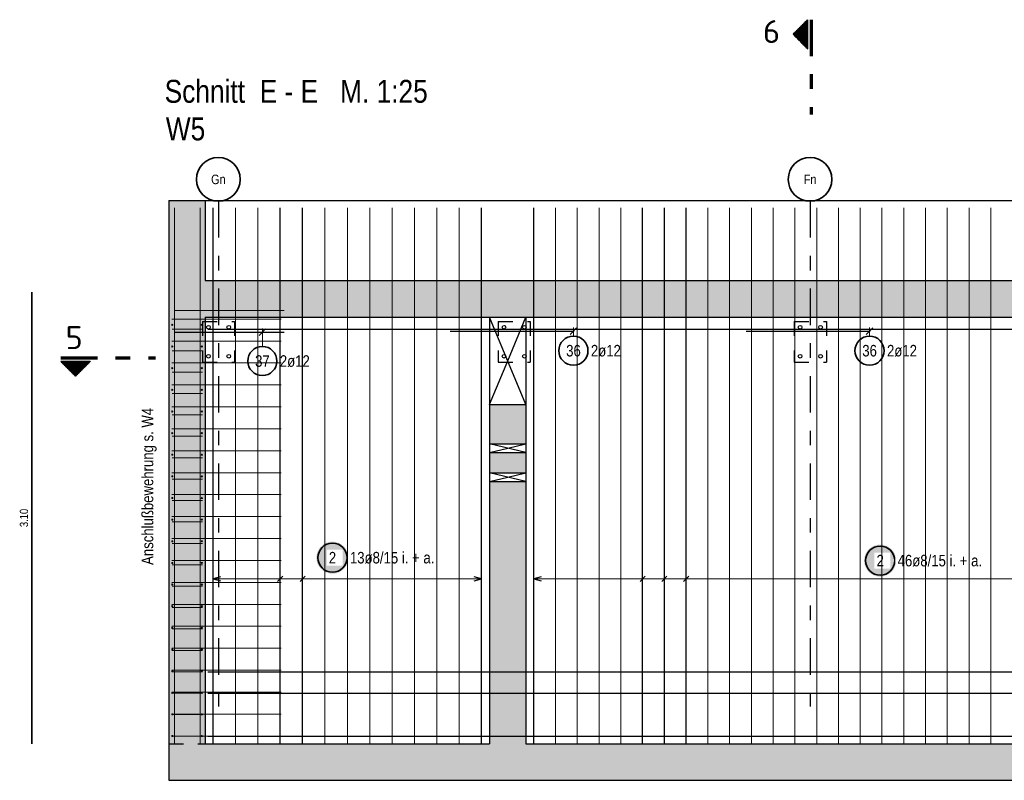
# Model space of a CAD drawing. Header units: millimetres. Extents: x -4.8 to 49, y -12 to 21.
# Tile 17 of 56: x 10.5 to 17.2, y 4 to 9.2. Entities that reach past the tile are written whole.
import ezdxf
from ezdxf.enums import TextEntityAlignment as Align

# ---------------------------------------------------------------- set-up
doc = ezdxf.new("R2010")
doc.units = ezdxf.units.MM
doc.linetypes.add('DASHDOTX2', pattern=[2, 1, -0.5, 0, -0.5])
doc.linetypes.add('HIDDEN', pattern=[0.375, 0.25, -0.125])
doc.layers.add('Achsen', color=7, linetype='Continuous', lineweight=20)
doc.layers.add('nplo Bewehrung', color=7, linetype='Continuous', lineweight=20)
doc.styles.add('Arial Narrow', font='ARIALN.TTF')
doc.styles.add('isocp', font='isocp', dxfattribs={"width": 1.1})

msp = doc.modelspace()

# ---------------------------------------------------------------- hatches: boundary and pattern name
at = {"lineweight": 50}
h = msp.add_hatch(dxfattribs=at)
h.set_pattern_fill('Mau', color=4, scale=0.01, style=0, pattern_type=2)
h.set_pattern_definition([(0, (0, 0), (0, 0.01), [])])
h.paths.add_polyline_path([(15.883769, 9.238018), (15.783769, 9.138018), (15.883769, 9.038018)])
at = {"lineweight": 50, "true_color": 0xd7ffd7}
for points in [[(11.50117, 7.447032), (11.75117, 7.447032), (11.75117, 7.997032), (11.50117, 7.997032)], [(21.02841, 7.267032), (21.600818, 7.267032), (21.600818, 7.447032), (11.50117, 7.447032), (11.50117, 7.197032), (21.02841, 7.197032)], [(11.50117, 4.267032), (11.75117, 4.267032), (11.75117, 7.197032), (11.50117, 7.197032)], [(13.70117, 6.327032), (13.95117, 6.327032), (13.95117, 6.597032), (13.70117, 6.597032)], [(13.95117, 6.127032), (13.95117, 6.267032), (13.70117, 6.267032), (13.70117, 6.127032)], [(13.95117, 4.267032), (13.95117, 6.067032), (13.70117, 6.067032), (13.70117, 4.267032)], [(11.501271, 4.017038), (21.02851, 4.017038), (21.02851, 4.267038), (11.501271, 4.267038)]]:
    msp.add_hatch(color=254, dxfattribs=at).paths.add_polyline_path(points)
at = {"lineweight": 50}
h = msp.add_hatch(dxfattribs=at)
h.set_pattern_fill('Mau', color=4, scale=0.01, angle=-90, style=0, pattern_type=2)
h.set_pattern_definition([(-90, (0, 0), (0.01, 6e-19), [])])
h.paths.add_polyline_path([(10.760817, 6.891319), (10.860817, 6.791319), (10.960817, 6.891319)])
at = {"lineweight": 25, "true_color": 0xffffff}
for points in [[(12.733816, 5.545194), (12.733748, 5.549033), (12.733548, 5.552867), (12.733213, 5.556692), (12.732745, 5.560503), (12.732144, 5.564295), (12.731412, 5.568064), (12.730548, 5.571805), (12.729554, 5.575514), (12.728432, 5.579186), (12.727182, 5.582816), (12.725806, 5.586401), (12.724306, 5.589935), (12.722683, 5.593415), (12.72094, 5.596836), (12.719078, 5.600194), (12.717101, 5.603485), (12.71501, 5.606705), (12.712807, 5.60985), (12.710497, 5.612917), (12.70808, 5.615901), (12.705561, 5.618798), (12.702943, 5.621606), (12.700228, 5.624321), (12.69742, 5.62694), (12.694522, 5.629459), (12.691538, 5.631875), (12.688472, 5.634186), (12.685327, 5.636388), (12.682107, 5.638479), (12.678816, 5.640457), (12.675457, 5.642318), (12.672036, 5.644061), (12.668557, 5.645684), (12.665022, 5.647184), (12.661438, 5.64856), (12.657807, 5.64981), (12.654136, 5.650933), (12.650427, 5.651926), (12.646686, 5.65279), (12.642917, 5.653523), (12.639125, 5.654123), (12.635314, 5.654591), (12.631489, 5.654926), (12.627654, 5.655127), (12.623816, 5.655194), (12.619977, 5.655127), (12.616142, 5.654926), (12.612317, 5.654591), (12.608506, 5.654123), (12.604714, 5.653523), (12.600945, 5.65279), (12.597204, 5.651926), (12.593495, 5.650933), (12.589824, 5.64981), (12.586193, 5.64856), (12.582609, 5.647184), (12.579074, 5.645684), (12.575595, 5.644061), (12.572174, 5.642318), (12.568816, 5.640457), (12.565524, 5.638479), (12.562304, 5.636388), (12.559159, 5.634186), (12.556093, 5.631875), (12.553109, 5.629459), (12.550211, 5.62694), (12.547403, 5.624321), (12.544688, 5.621606), (12.54207, 5.618798), (12.539551, 5.615901), (12.537134, 5.612917), (12.534824, 5.60985), (12.532621, 5.606705), (12.53053, 5.603485), (12.528553, 5.600194), (12.526691, 5.596836), (12.524948, 5.593415), (12.523325, 5.589935), (12.521825, 5.586401), (12.520449, 5.582816), (12.519199, 5.579186), (12.518077, 5.575514), (12.517083, 5.571805), (12.516219, 5.568064), (12.515487, 5.564295), (12.514886, 5.560503), (12.514418, 5.556692), (12.514083, 5.552867), (12.513883, 5.549033), (12.513816, 5.545194), (12.513883, 5.541355), (12.514083, 5.537521), (12.514418, 5.533696), (12.514886, 5.529885), (12.515487, 5.526093), (12.516219, 5.522324), (12.517083, 5.518582), (12.518077, 5.514874), (12.519199, 5.511202), (12.520449, 5.507572), (12.521825, 5.503987), (12.523325, 5.500453), (12.524948, 5.496973), (12.526691, 5.493552), (12.528553, 5.490194), (12.53053, 5.486903), (12.532621, 5.483683), (12.534824, 5.480538), (12.537134, 5.477471), (12.539551, 5.474487), (12.54207, 5.47159), (12.544688, 5.468781), (12.547403, 5.466067), (12.550211, 5.463448), (12.553109, 5.460929), (12.556093, 5.458513), (12.559159, 5.456202), (12.562304, 5.454), (12.565524, 5.451909), (12.568816, 5.449931), (12.572174, 5.44807), (12.575595, 5.446327), (12.579074, 5.444704), (12.582609, 5.443204), (12.586193, 5.441828), (12.589824, 5.440578), (12.593495, 5.439455), (12.597204, 5.438461), (12.600945, 5.437598), (12.604714, 5.436865), (12.608506, 5.436264), (12.612317, 5.435796), (12.616142, 5.435462), (12.619977, 5.435261), (12.623816, 5.435194), (12.627654, 5.435261), (12.631489, 5.435462), (12.635314, 5.435796), (12.639125, 5.436264), (12.642917, 5.436865), (12.646686, 5.437598), (12.650427, 5.438461), (12.654136, 5.439455), (12.657807, 5.440578), (12.661438, 5.441828), (12.665022, 5.443204), (12.668557, 5.444704), (12.672036, 5.446327), (12.675457, 5.44807), (12.678816, 5.449931), (12.682107, 5.451909), (12.685327, 5.454), (12.688472, 5.456202), (12.691538, 5.458513), (12.694522, 5.460929), (12.69742, 5.463448), (12.700228, 5.466067), (12.702943, 5.468781), (12.705561, 5.47159), (12.70808, 5.474487), (12.710497, 5.477471), (12.712807, 5.480538), (12.71501, 5.483683), (12.717101, 5.486903), (12.719078, 5.490194), (12.72094, 5.493552), (12.722683, 5.496973), (12.724306, 5.500453), (12.725806, 5.503987), (12.727182, 5.507572), (12.728432, 5.511202), (12.729554, 5.514874), (12.730548, 5.518582), (12.731412, 5.522324), (12.732144, 5.526093), (12.732745, 5.529885), (12.733213, 5.533696), (12.733548, 5.537521)], [(16.491712, 5.525), (16.491645, 5.528839), (16.491444, 5.532673), (16.491109, 5.536498), (16.490641, 5.540309), (16.490041, 5.544101), (16.489308, 5.54787), (16.488444, 5.551611), (16.487451, 5.55532), (16.486328, 5.558992), (16.485078, 5.562622), (16.483702, 5.566207), (16.482202, 5.569741), (16.480579, 5.573221), (16.478836, 5.576642), (16.476975, 5.58), (16.474997, 5.583291), (16.472906, 5.586511), (16.470704, 5.589656), (16.468393, 5.592723), (16.465977, 5.595707), (16.463458, 5.598604), (16.460839, 5.601412), (16.458124, 5.604127), (16.455316, 5.606746), (16.452418, 5.609265), (16.449435, 5.611681), (16.446368, 5.613992), (16.443223, 5.616194), (16.440003, 5.618285), (16.436712, 5.620263), (16.433354, 5.622124), (16.429933, 5.623867), (16.426453, 5.62549), (16.422918, 5.62699), (16.419334, 5.628366), (16.415704, 5.629616), (16.412032, 5.630739), (16.408323, 5.631733), (16.404582, 5.632596), (16.400813, 5.633329), (16.397021, 5.633929), (16.39321, 5.634397), (16.389385, 5.634732), (16.385551, 5.634933), (16.381712, 5.635), (16.377873, 5.634933), (16.374039, 5.634732), (16.370214, 5.634397), (16.366403, 5.633929), (16.36261, 5.633329), (16.358841, 5.632596), (16.3551, 5.631733), (16.351392, 5.630739), (16.34772, 5.629616), (16.34409, 5.628366), (16.340505, 5.62699), (16.336971, 5.62549), (16.333491, 5.623867), (16.33007, 5.622124), (16.326712, 5.620263), (16.323421, 5.618285), (16.320201, 5.616194), (16.317055, 5.613992), (16.313989, 5.611681), (16.311005, 5.609265), (16.308107, 5.606746), (16.305299, 5.604127), (16.302584, 5.601412), (16.299966, 5.598604), (16.297447, 5.595707), (16.295031, 5.592723), (16.29272, 5.589656), (16.290518, 5.586511), (16.288426, 5.583291), (16.286449, 5.58), (16.284588, 5.576642), (16.282844, 5.573221), (16.281222, 5.569741), (16.279722, 5.566207), (16.278346, 5.562622), (16.277096, 5.558992), (16.275973, 5.55532), (16.274979, 5.551611), (16.274116, 5.54787), (16.273383, 5.544101), (16.272782, 5.540309), (16.272314, 5.536498), (16.27198, 5.532673), (16.271779, 5.528839), (16.271712, 5.525), (16.271779, 5.521161), (16.27198, 5.517327), (16.272314, 5.513502), (16.272782, 5.509691), (16.273383, 5.505899), (16.274116, 5.50213), (16.274979, 5.498389), (16.275973, 5.49468), (16.277096, 5.491008), (16.278346, 5.487378), (16.279722, 5.483793), (16.281222, 5.480259), (16.282844, 5.476779), (16.284588, 5.473358), (16.286449, 5.47), (16.288426, 5.466709), (16.290518, 5.463489), (16.29272, 5.460344), (16.295031, 5.457277), (16.297447, 5.454293), (16.299966, 5.451396), (16.302584, 5.448588), (16.305299, 5.445873), (16.308107, 5.443254), (16.311005, 5.440735), (16.313989, 5.438319), (16.317055, 5.436008), (16.320201, 5.433806), (16.323421, 5.431715), (16.326712, 5.429737), (16.33007, 5.427876), (16.333491, 5.426133), (16.336971, 5.42451), (16.340505, 5.42301), (16.34409, 5.421634), (16.34772, 5.420384), (16.351392, 5.419261), (16.3551, 5.418267), (16.358841, 5.417404), (16.36261, 5.416671), (16.366403, 5.416071), (16.370214, 5.415603), (16.374039, 5.415268), (16.377873, 5.415067), (16.381712, 5.415), (16.385551, 5.415067), (16.389385, 5.415268), (16.39321, 5.415603), (16.397021, 5.416071), (16.400813, 5.416671), (16.404582, 5.417404), (16.408323, 5.418267), (16.412032, 5.419261), (16.415704, 5.420384), (16.419334, 5.421634), (16.422918, 5.42301), (16.426453, 5.42451), (16.429933, 5.426133), (16.433354, 5.427876), (16.436712, 5.429737), (16.440003, 5.431715), (16.443223, 5.433806), (16.446368, 5.436008), (16.449435, 5.438319), (16.452418, 5.440735), (16.455316, 5.443254), (16.458124, 5.445873), (16.460839, 5.448588), (16.463458, 5.451396), (16.465977, 5.454293), (16.468393, 5.457277), (16.470704, 5.460344), (16.472906, 5.463489), (16.474997, 5.466709), (16.476975, 5.47), (16.478836, 5.473358), (16.480579, 5.476779), (16.482202, 5.480259), (16.483702, 5.483793), (16.485078, 5.487378), (16.486328, 5.491008), (16.487451, 5.49468), (16.488444, 5.498389), (16.489308, 5.50213), (16.490041, 5.505899), (16.490641, 5.509691), (16.491109, 5.513502), (16.491444, 5.517327)]]:
    msp.add_hatch(color=7, dxfattribs=at).paths.add_polyline_path(points)

# ---------------------------------------------------------------- linework, layer by layer
at = {"color": 2, "linetype": 'Continuous', "lineweight": 35}
for p, q in [((15.783769, 9.138018), (15.883769, 9.238018)), ((15.883769, 9.038018), (15.883769, 9.238018)), ((15.883769, 9.038018), (15.783769, 9.138018)), ((10.560299, 7.367038), (10.560299, 4.267038)), ((10.960817, 6.891319), (10.760817, 6.891319)), ((10.860817, 6.791319), (10.760817, 6.891319)), ((10.960817, 6.891319), (10.860817, 6.791319))]:
    msp.add_line(p, q, dxfattribs=at)
at = {"color": 1, "linetype": 'DASHDOTX2', "lineweight": 70, "ltscale": 0.25}
for p, q in [((15.908769, 9.238018), (15.908769, 8.588018)), ((10.760817, 6.916319), (11.410817, 6.916319))]:
    msp.add_line(p, q, dxfattribs=at)
at = {"color": 3, "linetype": 'Continuous', "lineweight": 25}
for p, q in [((11.50117, 7.997032), (11.75117, 7.997032)), ((11.50117, 7.997032), (11.50117, 7.447032)), ((11.75117, 7.997032), (21.600818, 7.997032)), ((11.75117, 7.997032), (11.75117, 7.447032)), ((11.805169, 4.271032), (11.805169, 7.947032)), ((12.265669, 4.271032), (12.265669, 7.947032)), ((12.419169, 4.271032), (12.419169, 7.947032)), ((13.647168, 4.271032), (13.647168, 7.947032)), ((14.005172, 4.271032), (14.005172, 7.947032)), ((14.751754, 4.271032), (14.751754, 7.947032)), ((14.901071, 4.271032), (14.901071, 7.947032)), ((15.050387, 4.271032), (15.050387, 7.947032)), ((11.50117, 7.447032), (11.50117, 7.197032)), ((11.75117, 7.447032), (21.600818, 7.447032)), ((11.50117, 7.197032), (11.50117, 4.267032)), ((11.75117, 7.197032), (20.77841, 7.197032)), ((11.75117, 7.197032), (11.75117, 4.267032)), ((13.70117, 7.197032), (13.70117, 6.597032)), ((13.95117, 7.197032), (13.95117, 6.597032)), ((11.76841, 7.113032), (20.76841, 7.113032)), ((13.70117, 6.597032), (13.95117, 6.597032)), ((13.70117, 6.597032), (13.70117, 6.327032)), ((13.95117, 6.597032), (13.95117, 6.327032)), ((13.70117, 6.327032), (13.95117, 6.327032)), ((13.70117, 6.327032), (13.70117, 6.267032)), ((13.95117, 6.327032), (13.95117, 6.267032)), ((13.70117, 6.267032), (13.95117, 6.267032)), ((13.70117, 6.267032), (13.70117, 6.127032)), ((13.95117, 6.267032), (13.95117, 6.127032)), ((13.70117, 6.127032), (13.95117, 6.127032)), ((13.70117, 6.127032), (13.70117, 6.067032)), ((13.95117, 6.127032), (13.95117, 6.067032)), ((13.70117, 6.067032), (13.95117, 6.067032)), ((13.70117, 6.067032), (13.70117, 4.267032)), ((13.95117, 6.067032), (13.95117, 4.267032)), ((11.855169, 5.413397), (11.805169, 5.4)), ((12.247991, 5.382322), (12.283347, 5.417678)), ((12.401491, 5.382322), (12.436846, 5.417678)), ((13.647168, 5.4), (13.597168, 5.413397)), ((14.055172, 5.413397), (14.005172, 5.4)), ((14.734077, 5.382322), (14.769432, 5.417678)), ((14.883393, 5.382322), (14.918748, 5.417678)), ((15.032709, 5.382322), (15.068065, 5.417678)), ((11.805169, 5.4), (11.855169, 5.386603)), ((13.597168, 5.386603), (13.647168, 5.4)), ((14.005172, 5.4), (14.055172, 5.386603)), ((11.76841, 4.761881), (20.76841, 4.761881)), ((11.76841, 4.614934), (20.76841, 4.614934)), ((11.50117, 4.267038), (11.501271, 4.267038)), ((11.501271, 4.267038), (11.501271, 4.017038)), ((11.75117, 4.267038), (13.70117, 4.267038)), ((11.76841, 4.32104), (20.76841, 4.32104)), ((13.95117, 4.267038), (20.77841, 4.267038)), ((11.501271, 4.017038), (21.02851, 4.017038))]:
    msp.add_line(p, q, dxfattribs=at)
at = {"color": 3, "linetype": 'HIDDEN', "lineweight": 25, "ltscale": 0.25}
for p, q in [((11.732774, 7.167032), (11.952774, 7.167032)), ((11.732774, 7.167032), (11.732774, 6.887032)), ((11.952774, 7.167032), (11.952774, 6.887032)), ((13.761114, 7.167032), (13.981114, 7.167032)), ((13.761114, 7.167032), (13.761114, 6.887032)), ((13.981114, 7.167032), (13.981114, 6.887032)), ((15.792774, 7.167032), (16.012774, 7.167032)), ((15.792774, 7.167032), (15.792774, 6.887032)), ((16.012774, 7.167032), (16.012774, 6.887032)), ((11.732774, 6.887032), (11.952774, 6.887032)), ((13.761114, 6.887032), (13.981114, 6.887032)), ((15.792774, 6.887032), (16.012774, 6.887032)), ((11.501271, 4.267038), (11.75117, 4.267038))]:
    msp.add_line(p, q, dxfattribs=at)
at = {"color": 5, "linetype": 'Continuous', "lineweight": 18}
for p, q in [((11.805169, 5.475), (11.805169, 5.325)), ((12.265669, 5.325), (12.265669, 5.475)), ((12.419169, 5.325), (12.419169, 5.475)), ((13.647168, 5.325), (13.647168, 5.475)), ((14.005172, 5.475), (14.005172, 5.325)), ((14.751754, 5.325), (14.751754, 5.475)), ((14.901071, 5.325), (14.901071, 5.475)), ((15.050387, 5.325), (15.050387, 5.475)), ((13.647168, 5.4), (11.805169, 5.4)), ((20.724408, 5.4), (14.005172, 5.4))]:
    msp.add_line(p, q, dxfattribs=at)
at = {"color": 2, "linetype": 'Continuous', "lineweight": 35}
for centre in [(12.623816, 5.545194), (16.381712, 5.525)]:
    msp.add_circle(centre, 0.1, dxfattribs=at)
at = {"layer": 'Achsen', "color": 3, "linetype": 'DASHDOTX2', "lineweight": 25, "ltscale": 0.25}
for p, q in [((11.84107, 7.991974), (11.84107, 4.5231)), ((15.90107, 7.991974), (15.90107, 4.5231))]:
    msp.add_line(p, q, dxfattribs=at)
at = {"layer": 'Achsen', "color": 3, "linetype": 'Continuous', "lineweight": 25}
for p, q in [((13.95117, 6.597032), (13.70117, 7.197032)), ((13.82617, 6.897032), (13.95117, 7.197032)), ((11.542579, 7.093282), (12.292579, 7.093282)), ((12.165027, 7.115379), (12.120833, 7.071185)), ((13.431114, 7.100206), (14.281114, 7.100206)), ((14.299176, 7.122303), (14.254982, 7.078109)), ((15.462774, 7.100206), (16.312774, 7.100206)), ((16.330836, 7.122303), (16.286642, 7.078109)), ((13.70117, 6.597032), (13.82617, 6.897032)), ((13.95117, 6.267032), (13.70117, 6.327032)), ((13.70117, 6.267032), (13.82617, 6.297032)), ((13.82617, 6.297032), (13.95117, 6.327032)), ((13.95117, 6.067032), (13.70117, 6.127032)), ((13.70117, 6.067032), (13.82617, 6.097032)), ((13.82617, 6.097032), (13.95117, 6.127032))]:
    msp.add_line(p, q, dxfattribs=at)
at = {"layer": 'Achsen', "color": 5, "linetype": 'Continuous', "lineweight": 18}
for p, q in [((12.14293, 6.995078), (12.14293, 7.118282)), ((14.277079, 7.066032), (14.277079, 7.125206)), ((16.308739, 7.066032), (16.308739, 7.125206))]:
    msp.add_line(p, q, dxfattribs=at)
at = {"layer": 'Achsen', "color": 9, "linetype": 'Continuous', "lineweight": 0}
for p, q in [((15.492774, 7.100206), (15.492774, 7.100206)), ((15.492774, 7.100206), (16.312774, 7.100206)), ((16.312774, 7.100206), (16.312774, 7.100206))]:
    msp.add_line(p, q, dxfattribs=at)
at = {"layer": 'Achsen', "color": 2, "linetype": 'Continuous', "lineweight": 35}
for centre, radius in [((11.84107, 8.141974), 0.15), ((15.90107, 8.141974), 0.15), ((14.277079, 6.966032), 0.1), ((16.308739, 6.966032), 0.1), ((12.14293, 6.895078), 0.1)]:
    msp.add_circle(centre, radius, dxfattribs=at)
at = {"layer": 'Achsen', "color": 3, "linetype": 'Continuous', "lineweight": 25}
for centre in [(11.772774, 7.127032), (11.912774, 7.127032), (13.801114, 7.127032), (13.941114, 7.127032), (15.832774, 7.127032), (15.972774, 7.127032), (11.772774, 6.928032), (11.912774, 6.928032), (13.801114, 6.928032), (13.941114, 6.928032), (15.832774, 6.928032), (15.972774, 6.928032)]:
    msp.add_circle(centre, 0.0125, dxfattribs=at)
at = {"layer": 'Achsen', "color": 9, "linetype": 'Continuous', "lineweight": 0}
for centre in [(13.461114, 7.100206), (14.281114, 7.100206)]:
    msp.add_circle(centre, 0.00111, dxfattribs=at)
at = {"layer": 'nplo Bewehrung', "color": 9, "linetype": 'Continuous', "lineweight": 0}
for p, q in [((11.54117, 4.273032), (11.54117, 7.947032)), ((11.541248, 4.273032), (11.541248, 7.947032)), ((11.716248, 4.273032), (11.716248, 7.947032)), ((11.716248, 4.273032), (11.716248, 7.947032)), ((11.717171, 4.271032), (11.717171, 7.947032)), ((11.805169, 4.271032), (11.805169, 7.947032)), ((11.958669, 4.271032), (11.958669, 7.947032)), ((12.112169, 4.271032), (12.112169, 7.947032)), ((12.265669, 4.271032), (12.265669, 7.947032)), ((12.419169, 4.271032), (12.419169, 7.947032)), ((13.493668, 4.271032), (13.493668, 7.947032)), ((13.647168, 4.271032), (13.647168, 7.947032)), ((14.005172, 4.271032), (14.005172, 7.947032)), ((14.154489, 4.271032), (14.154489, 7.947032)), ((14.303805, 4.271032), (14.303805, 7.947032)), ((14.453122, 4.271032), (14.453122, 7.947032)), ((14.602438, 4.271032), (14.602438, 7.947032)), ((14.751754, 4.271032), (14.751754, 7.947032)), ((14.901071, 4.271032), (14.901071, 7.947032)), ((15.050387, 4.271032), (15.050387, 7.947032)), ((15.199703, 4.271032), (15.199703, 7.947032)), ((15.34902, 4.271032), (15.34902, 7.947032)), ((15.498336, 4.271032), (15.498336, 7.947032)), ((15.647652, 4.271032), (15.647652, 7.947032)), ((15.796969, 4.271032), (15.796969, 7.947032)), ((15.946285, 4.271032), (15.946285, 7.947032)), ((16.095601, 4.271032), (16.095601, 7.947032)), ((16.244918, 4.271032), (16.244918, 7.947032)), ((11.542579, 7.241032), (12.292579, 7.241032)), ((11.52117, 7.18303), (12.27117, 7.18303)), ((11.525161, 7.11303), (11.731179, 7.11303)), ((11.52117, 7.032399), (12.27117, 7.032399)), ((11.525161, 6.966083), (11.731179, 6.966083)), ((11.52117, 6.881768), (12.27117, 6.881768)), ((11.525161, 6.819136), (11.731179, 6.819136)), ((11.52117, 6.731137), (12.27117, 6.731137)), ((11.525161, 6.672188), (11.731179, 6.672188)), ((11.52117, 6.580506), (12.27117, 6.580506)), ((11.525161, 6.525241), (11.731179, 6.525241)), ((11.52117, 6.429874), (12.27117, 6.429874)), ((11.525161, 6.378294), (11.731179, 6.378294)), ((11.52117, 6.279243), (12.27117, 6.279243)), ((11.525161, 6.231347), (11.731179, 6.231347)), ((11.52117, 6.128612), (12.27117, 6.128612)), ((11.525161, 6.084399), (11.731179, 6.084399)), ((11.52117, 5.977981), (12.27117, 5.977981)), ((11.525161, 5.937452), (11.731179, 5.937452)), ((11.52117, 5.82735), (12.27117, 5.82735)), ((11.525161, 5.790505), (11.731179, 5.790505)), ((11.52117, 5.676719), (12.27117, 5.676719)), ((11.525161, 5.643558), (11.731179, 5.643558)), ((11.52117, 5.526087), (12.27117, 5.526087)), ((11.525161, 5.49661), (11.731179, 5.49661)), ((11.52117, 5.375456), (12.27117, 5.375456)), ((11.525161, 5.349663), (11.731179, 5.349663)), ((11.52117, 5.224825), (12.27117, 5.224825)), ((11.525161, 5.202716), (11.731179, 5.202716)), ((11.52117, 5.074194), (12.27117, 5.074194)), ((11.525161, 5.055768), (11.731179, 5.055768)), ((11.52117, 4.923563), (12.27117, 4.923563)), ((11.525161, 4.908821), (11.731179, 4.908821)), ((11.52117, 4.772932), (12.27117, 4.772932)), ((11.525161, 4.761874), (11.731179, 4.761874)), ((11.52117, 4.6223), (12.27117, 4.6223)), ((11.525161, 4.614927), (11.731179, 4.614927)), ((11.52117, 4.471669), (12.27117, 4.471669)), ((11.525161, 4.467979), (11.731179, 4.467979)), ((11.52117, 4.321038), (12.27117, 4.321038)), ((11.525161, 4.321032), (11.731179, 4.321032))]:
    msp.add_line(p, q, dxfattribs=at)
for centre in [(11.52517, 7.14303), (11.52517, 7.14303), (11.72717, 7.14303), (11.72717, 7.14303), (11.52517, 6.994504), (11.52517, 6.994504), (11.72717, 6.994504), (11.72717, 6.994504), (11.52517, 6.845978), (11.52517, 6.845978), (11.72717, 6.845978), (11.72717, 6.845978), (11.52517, 6.697452), (11.52517, 6.697452), (11.72717, 6.697452), (11.72717, 6.697452), (11.52517, 6.548925), (11.52517, 6.548925), (11.72717, 6.548925), (11.72717, 6.548925), (11.52517, 6.400399), (11.52517, 6.400399), (11.72717, 6.400399), (11.72717, 6.400399), (11.52517, 6.251873), (11.52517, 6.251873), (11.72717, 6.251873), (11.72717, 6.251873), (11.52517, 6.103347), (11.52517, 6.103347), (11.72717, 6.103347), (11.72717, 6.103347), (11.52517, 5.95482), (11.52517, 5.95482), (11.72717, 5.95482), (11.72717, 5.95482), (11.52517, 5.806294), (11.52517, 5.806294), (11.72717, 5.806294), (11.72717, 5.806294), (11.52517, 5.657768), (11.52517, 5.657768), (11.72717, 5.657768), (11.72717, 5.657768), (11.52517, 5.509242), (11.52517, 5.509242), (11.72717, 5.509242), (11.72717, 5.509242), (11.52517, 5.360716), (11.52517, 5.360716), (11.72717, 5.360716), (11.72717, 5.360716), (11.52517, 5.212189), (11.52517, 5.212189), (11.72717, 5.212189), (11.72717, 5.212189), (11.52517, 5.063663), (11.52517, 5.063663), (11.72717, 5.063663), (11.72717, 5.063663), (11.52517, 4.915137), (11.52517, 4.915137), (11.72717, 4.915137), (11.72717, 4.915137), (11.52517, 4.766611), (11.52517, 4.766611), (11.72717, 4.766611), (11.72717, 4.766611), (11.52517, 4.618085), (11.52517, 4.618085), (11.72717, 4.618085), (11.72717, 4.618085), (11.52517, 4.469558), (11.52517, 4.469558), (11.72717, 4.469558), (11.72717, 4.469558), (11.52517, 4.321032), (11.52517, 4.321032), (11.72717, 4.321032), (11.72717, 4.321032)]:
    msp.add_circle(centre, 0.004, dxfattribs=at)

# ---------------------------------------------------------------- texts
at = {"color": 2, "lineweight": 35, "style": 'isocp', "width": 1.15}
for s, p in [('6', (15.636425, 9.077801)), ('5', (10.85169, 6.977019))]:
    msp.add_text(s, height=0.1575, dxfattribs=at).set_placement(p, align=Align.CENTER)
at = {"color": 1, "lineweight": 70, "style": 'Arial Narrow'}
for s, p in [('Schnitt  E - E   M. 1:25', (11.47262, 8.667649)), ('W5', (11.480743, 8.409779))]:
    msp.add_text(s, height=0.1575, dxfattribs=at).set_placement(p)
at = {"color": 3, "lineweight": 25, "insert": (10.479049, 5.755163), "char_height": 0.05625, "attachment_point": 1, "rotation": 90, "line_spacing_factor": 0.9, "style": 'Arial Narrow'}
msp.add_mtext('3.10', dxfattribs=at)
at = {"layer": 'Achsen', "color": 3, "lineweight": 25, "style": 'Arial Narrow'}
for s, p in [('Gn', (11.84107, 8.141974)), ('Fn', (15.90107, 8.141974))]:
    msp.add_text(s, height=0.065, dxfattribs=at).set_placement(p, align=Align.MIDDLE_CENTER)
at = {"layer": 'Achsen', "color": 2, "lineweight": 35, "style": 'Arial Narrow'}
msp.add_text('Anschlußbewehrung s. W4', height=0.07875, rotation=90, dxfattribs=at).set_placement((11.394434, 5.495599))
at = {"layer": 'Achsen', "color": 2, "lineweight": 35, "char_height": 0.07875, "attachment_point": 1, "line_spacing_factor": 0.9, "style": 'Arial Narrow'}
for s, insert in [('36', (14.227467, 7.005407)), ('2ø12', (14.397079, 7.005407)), ('36', (16.259127, 7.005407)), ('2ø12', (16.428739, 7.005407)), ('37', (12.093317, 6.934453)), ('2ø12', (12.26293, 6.934453))]:
    msp.add_mtext(s, dxfattribs=dict(at, insert=insert))

# ---------------------------------------------------------------- next in the draw order: texts
at = {"color": 2, "lineweight": 35, "char_height": 0.07875, "attachment_point": 1, "line_spacing_factor": 0.9, "style": 'Arial Narrow', "bg_fill": 3, "box_fill_scale": 1.2, "bg_fill_color": 256, "bg_fill_true_color": 13158600, "bg_fill_transparency": 0}
for s, insert in [('2', (12.599009, 5.584569)), ('13ø8/15 i. + a.', (12.743816, 5.584569)), ('2', (16.356906, 5.564375)), ('46ø8/15 i. + a.', (16.501712, 5.564375))]:
    msp.add_mtext(s, dxfattribs=dict(at, insert=insert))

# ---------------------------------------------------------------- next in the draw order: linework, layer by layer
at = {"layer": 'nplo Bewehrung', "color": 9, "linetype": 'Continuous', "lineweight": 0}
for p, q in [((12.572669, 4.271032), (12.572669, 7.947032)), ((12.726169, 4.271032), (12.726169, 7.947032)), ((12.879668, 4.271032), (12.879668, 7.947032)), ((13.033168, 4.271032), (13.033168, 7.947032)), ((13.186668, 4.271032), (13.186668, 7.947032)), ((13.340168, 4.271032), (13.340168, 7.947032)), ((16.394234, 4.271032), (16.394234, 7.947032)), ((16.54355, 4.271032), (16.54355, 7.947032)), ((16.692867, 4.271032), (16.692867, 7.947032)), ((16.842183, 4.271032), (16.842183, 7.947032)), ((16.9915, 4.271032), (16.9915, 7.947032)), ((17.140816, 4.271032), (17.140816, 7.947032))]:
    msp.add_line(p, q, dxfattribs=at)

doc.saveas('drawing.dxf')
